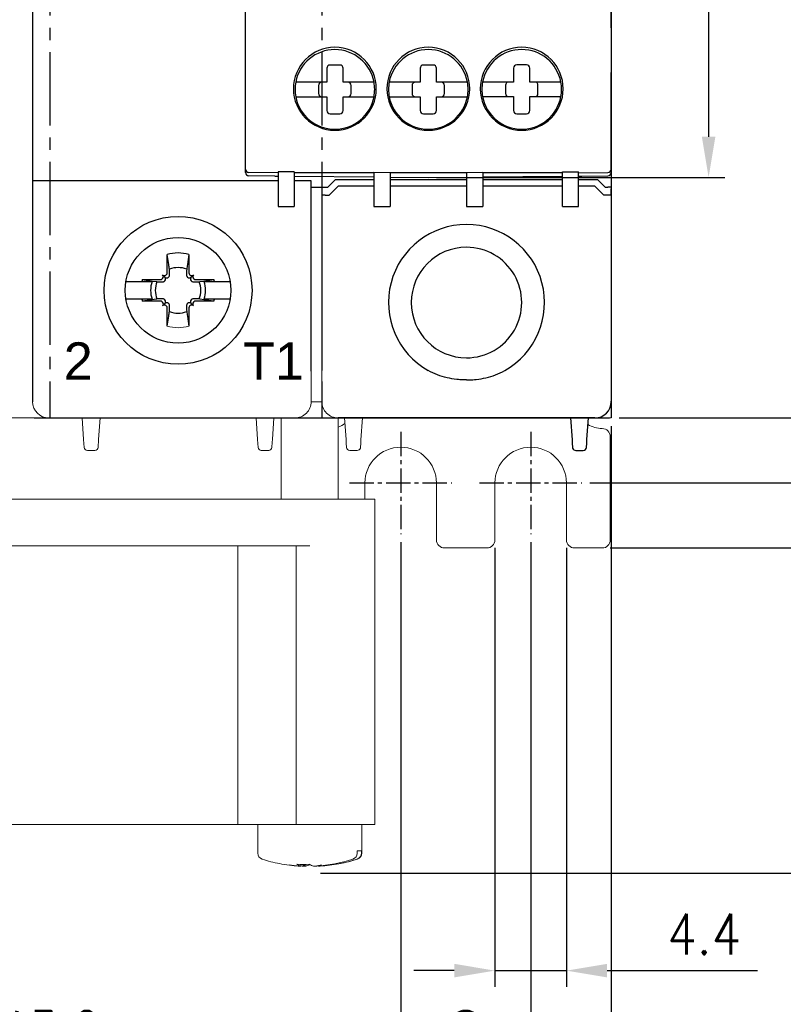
# Model space of a CAD drawing. Header units: millimetres. Extents: x -556 to 0, y 0 to 403.
# Tile 27 of 30: x -102 to -55, y 135 to 196. Entities that reach past the tile are written whole.
import ezdxf

# ---------------------------------------------------------------- set-up
doc = ezdxf.new("R2010")
doc.units = ezdxf.units.MM
doc.header["$LTSCALE"] = 2
doc.linetypes.add('CENTER2', pattern=[1.125, 0.75, -0.125, 0.125, -0.125])
doc.layers.get('DEFPOINTS').update_dxf_attribs({"color": 3})
doc.layers.add('0-CL', color=3, linetype='CENTER2')
doc.layers.add('0-DIM', color=3, linetype='Continuous')
doc.styles.add('ROMANS', font='romans.shx', dxfattribs={"width": 0.85})
doc.dimstyles.new('STAND01', dxfattribs={"dimtxt": 2.5, "dimasz": 2.5, "dimexe": 1, "dimexo": 0.5, "dimgap": 1, "dimtad": 1, "dimdec": 8, "dimdsep": 46, "dimtxsty": 'ROMANS', "dimcen": 0.09, "dimadec": 8, "dimazin": 2, "dimtp": 0.05, "dimtm": 0.05, "dimtfac": 0.6, "dimtdec": 8, "dimtmove": 0, "dimatfit": 0, "dimfxl": 1, "dimtolj": 1, "dimarcsym": 0})

# ---------------------------------------------------------------- blocks, each defined once
blk = doc.blocks.new('*D43')
at = {"layer": '0-DIM', "color": 0, "lineweight": -2, "transparency": 16777216}
for p, q in [((-91, 267.75), (-46.5, 267.75)), ((-47.5, 169.85), (-47.5, 265.25)), ((-66.8, 167.35), (-46.5, 167.35))]:
    blk.add_line(p, q, dxfattribs=at)
at = {"layer": '0-DIM', "color": 0, "transparency": 16777216}
for points in [[(-47.917, 265.25), (-47.083, 265.25), (-47.5, 267.75)], [(-47.917, 169.85), (-47.083, 169.85), (-47.5, 167.35)]]:
    blk.add_solid(points, dxfattribs=at)
at = {"layer": 'DEFPOINTS', "color": 0, "transparency": 16777216}
for p in [(-91.5, 267.75), (-47.5, 267.75), (-67.3, 167.35)]:
    blk.add_point(p, dxfattribs=at)
at = {"layer": '0-DIM', "color": 0, "transparency": 16777216, "insert": (-49.75, 217.55), "char_height": 2.5, "attachment_point": 5, "rotation": 90, "style": 'ROMANS'}
blk.add_mtext('\\A1;100.4', dxfattribs=at)
blk = doc.blocks.new('*D44')
at = {"layer": '0-DIM', "color": 0, "lineweight": -2, "transparency": 16777216}
for p, q in [((-90.65, 273.35), (-39.5, 273.35)), ((-40.5, 270.85), (-40.5, 165.85)), ((-65.55, 163.35), (-39.5, 163.35))]:
    blk.add_line(p, q, dxfattribs=at)
at = {"layer": '0-DIM', "color": 0, "transparency": 16777216}
for points in [[(-40.917, 270.85), (-40.083, 270.85), (-40.5, 273.35)], [(-40.917, 165.85), (-40.083, 165.85), (-40.5, 163.35)]]:
    blk.add_solid(points, dxfattribs=at)
at = {"layer": 'DEFPOINTS', "color": 0, "transparency": 16777216}
for p in [(-91.15, 273.35), (-66.05, 163.35), (-40.5, 163.35)]:
    blk.add_point(p, dxfattribs=at)
at = {"layer": '0-DIM', "color": 0, "transparency": 16777216, "insert": (-43.405, 218.35), "char_height": 2.5, "attachment_point": 5, "rotation": 90, "style": 'ROMANS'}
blk.add_mtext('\\A1;110 [4.33"]', dxfattribs=at)
blk = doc.blocks.new('*D45')
at = {"layer": '0-DIM', "color": 0, "lineweight": -2, "transparency": 16777216}
for p, q in [((-65.1, 261.35), (-52.5, 261.35)), ((-53.5, 173.85), (-53.5, 258.85)), ((-65, 171.35), (-52.5, 171.35))]:
    blk.add_line(p, q, dxfattribs=at)
at = {"layer": '0-DIM', "color": 0, "transparency": 16777216}
for points in [[(-53.917, 258.85), (-53.083, 258.85), (-53.5, 261.35)], [(-53.917, 173.85), (-53.083, 173.85), (-53.5, 171.35)]]:
    blk.add_solid(points, dxfattribs=at)
at = {"layer": 'DEFPOINTS', "color": 0, "transparency": 16777216}
for p in [(-65.6, 261.35), (-53.5, 261.35), (-65.5, 171.35)]:
    blk.add_point(p, dxfattribs=at)
at = {"layer": '0-DIM', "color": 0, "transparency": 16777216, "insert": (-55.75, 216.35), "char_height": 2.5, "attachment_point": 5, "rotation": 90, "style": 'ROMANS'}
blk.add_mtext('\\A1;90', dxfattribs=at)
blk = doc.blocks.new('*D47')
at = {"layer": '0-DIM', "color": 0, "lineweight": -2, "transparency": 16777216}
for p, q in [((-78.45, 163.7), (-78.45, 130.35)), ((-70.45, 163.7), (-70.45, 130.35)), ((-75.95, 131.35), (-72.95, 131.35))]:
    blk.add_line(p, q, dxfattribs=at)
at = {"layer": '0-DIM', "color": 0, "transparency": 16777216}
for points in [[(-75.95, 131.767), (-75.95, 130.933), (-78.45, 131.35)], [(-72.95, 131.767), (-72.95, 130.933), (-70.45, 131.35)]]:
    blk.add_solid(points, dxfattribs=at)
at = {"layer": 'DEFPOINTS', "color": 0, "transparency": 16777216}
for p in [(-78.45, 164.2), (-70.45, 164.2), (-70.45, 131.35)]:
    blk.add_point(p, dxfattribs=at)
at = {"layer": '0-DIM', "color": 0, "transparency": 16777216, "insert": (-74.45, 133.6), "char_height": 2.5, "attachment_point": 5, "style": 'ROMANS'}
blk.add_mtext('\\A1;8', dxfattribs=at)
blk = doc.blocks.new('*D48')
at = {"layer": '0-DIM', "color": 0, "lineweight": -2, "transparency": 16777216}
for p, q in [((-72.65, 163.35), (-72.65, 136.35)), ((-68.25, 163.35), (-68.25, 136.35)), ((-75.15, 137.35), (-77.65, 137.35)), ((-72.65, 137.35), (-68.25, 137.35)), ((-65.75, 137.35), (-56.496, 137.35))]:
    blk.add_line(p, q, dxfattribs=at)
at = {"layer": '0-DIM', "color": 0, "transparency": 16777216}
for points in [[(-75.15, 137.767), (-75.15, 136.933), (-72.65, 137.35)], [(-65.75, 137.767), (-65.75, 136.933), (-68.25, 137.35)]]:
    blk.add_solid(points, dxfattribs=at)
at = {"layer": 'DEFPOINTS', "color": 0, "transparency": 16777216}
for p in [(-72.65, 163.85), (-68.25, 163.85), (-68.25, 137.35)]:
    blk.add_point(p, dxfattribs=at)
at = {"layer": '0-DIM', "color": 0, "transparency": 16777216, "insert": (-59.773, 139.6), "char_height": 2.5, "attachment_point": 5, "style": 'ROMANS'}
blk.add_mtext('\\A1;4.4', dxfattribs=at)
blk = doc.blocks.new('*D49')
at = {"layer": '0-DIM', "color": 0, "lineweight": -2, "transparency": 16777216}
for p, q in [((-134.6, 170.85), (-134.6, 122.85)), ((-65.5, 170.85), (-65.5, 122.85)), ((-68, 123.85), (-132.1, 123.85))]:
    blk.add_line(p, q, dxfattribs=at)
at = {"layer": '0-DIM', "color": 0, "transparency": 16777216}
for points in [[(-132.1, 124.267), (-132.1, 123.433), (-134.6, 123.85)], [(-68, 124.267), (-68, 123.433), (-65.5, 123.85)]]:
    blk.add_solid(points, dxfattribs=at)
at = {"layer": 'DEFPOINTS', "color": 0, "transparency": 16777216}
for p in [(-134.6, 171.35), (-65.5, 171.35), (-134.6, 123.85)]:
    blk.add_point(p, dxfattribs=at)
at = {"layer": '0-DIM', "color": 0, "transparency": 16777216, "insert": (-100.05, 126.755), "char_height": 2.5, "attachment_point": 5, "style": 'ROMANS'}
blk.add_mtext('\\A1;70 [2.76"]', dxfattribs=at)
blk = doc.blocks.new('*D52')
at = {"layer": '0-DIM', "color": 0, "lineweight": -2, "transparency": 16777216}
for p, q in [((-121.65, 163.7), (-121.65, 130.35)), ((-78.45, 163.7), (-78.45, 130.35)), ((-80.95, 131.35), (-119.15, 131.35))]:
    blk.add_line(p, q, dxfattribs=at)
at = {"layer": '0-DIM', "color": 0, "transparency": 16777216}
for points in [[(-119.15, 131.767), (-119.15, 130.933), (-121.65, 131.35)], [(-80.95, 131.767), (-80.95, 130.933), (-78.45, 131.35)]]:
    blk.add_solid(points, dxfattribs=at)
at = {"layer": 'DEFPOINTS', "color": 0, "transparency": 16777216}
for p in [(-121.65, 164.2), (-78.45, 164.2), (-121.65, 131.35)]:
    blk.add_point(p, dxfattribs=at)
at = {"layer": '0-DIM', "color": 0, "transparency": 16777216, "insert": (-100.05, 133.6), "char_height": 2.5, "attachment_point": 5, "style": 'ROMANS'}
blk.add_mtext('\\A1;43.2', dxfattribs=at)
blk = doc.blocks.new('*D42')
at = {"layer": '0-DIM', "color": 0, "lineweight": -2, "transparency": 16777216}
for p, q in [((-76.25, 246.55), (-58.5, 246.55)), ((-59.5, 244.05), (-59.5, 188.65)), ((-76.25, 186.15), (-58.5, 186.15))]:
    blk.add_line(p, q, dxfattribs=at)
at = {"layer": '0-DIM', "color": 0, "transparency": 16777216}
for points in [[(-59.917, 244.05), (-59.083, 244.05), (-59.5, 246.55)], [(-59.917, 188.65), (-59.083, 188.65), (-59.5, 186.15)]]:
    blk.add_solid(points, dxfattribs=at)
at = {"layer": 'DEFPOINTS', "color": 0, "transparency": 16777216}
for p in [(-76.75, 246.55), (-76.75, 186.15), (-59.5, 186.15)]:
    blk.add_point(p, dxfattribs=at)
at = {"layer": '0-DIM', "color": 0, "transparency": 16777216, "insert": (-61.75, 216.35), "char_height": 2.5, "attachment_point": 5, "rotation": 90, "style": 'ROMANS'}
blk.add_mtext('\\A1;60.5', dxfattribs=at)
blk = doc.blocks.new('*D55')
at = {"layer": '0-DIM', "color": 0, "lineweight": -2, "transparency": 16777216}
for p, q in [((-90.65, 273.35), (-32.5, 273.35)), ((-33.5, 270.85), (-33.5, 145.854)), ((-83.376, 143.354), (-32.5, 143.354))]:
    blk.add_line(p, q, dxfattribs=at)
at = {"layer": '0-DIM', "color": 0, "transparency": 16777216}
for points in [[(-33.917, 270.85), (-33.083, 270.85), (-33.5, 273.35)], [(-33.917, 145.854), (-33.083, 145.854), (-33.5, 143.354)]]:
    blk.add_solid(points, dxfattribs=at)
at = {"layer": 'DEFPOINTS', "color": 0, "transparency": 16777216}
for p in [(-91.15, 273.35), (-83.876, 143.354), (-33.5, 143.354)]:
    blk.add_point(p, dxfattribs=at)
at = {"layer": '0-DIM', "color": 0, "transparency": 16777216, "insert": (-36.405, 208.352), "char_height": 2.5, "attachment_point": 5, "rotation": 90, "style": 'ROMANS'}
blk.add_mtext('\\A1;130 [5.12"]', dxfattribs=at)
blk = doc.blocks.new('CGI1005-00')
at = {"color": 0, "linetype": 'Continuous', "lineweight": 0}
for p, q in [((-65.5, 171.35), (-65.5, 261.35)), ((-83.95, 174.231233), (-83.95831054, 174.14791811)), ((-83.3, 174.26553535), (-83.3, 172.58539149)), ((-83.9630903, 173.5502013), (-83.9630903, 172.35)), ((-83.3, 172.35), (-83.9630903, 172.35)), ((-83.3, 172.58539149), (-83.3, 172.38075609)), ((-83.3, 172.35001371), (-83.3, 172.38075609)), ((-134.6, 171.35), (-65.5, 171.35)), ((-85.84949771, 171.35), (-100.1, 171.35)), ((-85.84949771, 171.35), (-100.1, 171.35)), ((-85.84949771, 171.35), (-100.1, 171.35)), ((-97.96160742, 170.0241113), (-98.05, 171.35)), ((-97.96160742, 170.0241113), (-98.05, 171.35)), ((-96.95, 171.35), (-97.03839258, 170.0241113)), ((-96.95, 171.35), (-97.03839258, 170.0241113)), ((-87.26160742, 170.0241113), (-87.35, 171.35)), ((-87.26160742, 170.0241113), (-87.35, 171.35)), ((-86.25, 171.35), (-86.33839258, 170.0241113)), ((-86.25, 171.35), (-86.33839258, 170.0241113)), ((-85.84949771, 171.35), (-85.08328577, 171.35)), ((-85.84949771, 171.35), (-85.08328577, 171.35)), ((-85.84949771, 171.35), (-85.08328577, 171.35)), ((-85.8, 171.35), (-85.8, 166.35)), ((-85.08328577, 171.35), (-84.96051032, 171.35)), ((-85.08328577, 171.35), (-84.96051032, 171.35)), ((-85.08328577, 171.35), (-84.96051032, 171.35)), ((-82.3, 171.35), (-84.96051032, 171.35)), ((-82.3, 171.35), (-84.96051032, 171.35)), ((-82.3, 171.35), (-84.96051032, 171.35)), ((-82.3, 171.35), (-82.3, 166.35)), ((-81.81160742, 170.0241113), (-81.9, 171.35)), ((-81.81160742, 170.0241113), (-81.9, 171.35)), ((-80.89635674, 170.00464886), (-80.80666666, 171.35)), ((-80.89635674, 170.00464886), (-80.80666666, 171.35)), ((-97.92911308, 169.5366962), (-97.96160742, 170.0241113)), ((-97.92911308, 169.5366962), (-97.96160742, 170.0241113)), ((-97.03839258, 170.0241113), (-97.07088692, 169.5366962)), ((-97.03839258, 170.0241113), (-97.07088692, 169.5366962)), ((-87.22911308, 169.5366962), (-87.26160742, 170.0241113)), ((-87.22911308, 169.5366962), (-87.26160742, 170.0241113)), ((-86.35, 169.85), (-86.37088692, 169.5366962)), ((-86.35, 169.85), (-86.37088692, 169.5366962)), ((-86.33839258, 170.0241113), (-86.35, 169.85)), ((-86.33839258, 170.0241113), (-86.35, 169.85)), ((-81.79548228, 169.78223419), (-81.81160742, 170.0241113)), ((-81.79548228, 169.78223419), (-81.81160742, 170.0241113)), ((-81.78020203, 169.55303043), (-81.79548228, 169.78223419)), ((-81.78020203, 169.55303043), (-81.79548228, 169.78223419)), ((-80.92941865, 169.50872017), (-80.90931743, 169.81023856)), ((-80.92941865, 169.50872017), (-80.90931743, 169.81023856)), ((-80.90931743, 169.81023856), (-80.89635674, 170.00464886)), ((-80.90931743, 169.81023856), (-80.89635674, 170.00464886)), ((-65.55, 163.85), (-65.55, 170.2)), ((-97.27044395, 169.35), (-97.72955605, 169.35)), ((-97.27044395, 169.35), (-97.72955605, 169.35)), ((-86.57044395, 169.35), (-87.02955605, 169.35)), ((-86.57044395, 169.35), (-87.02955605, 169.35)), ((-81.77911308, 169.5366962), (-81.78020203, 169.55303043)), ((-81.77911308, 169.5366962), (-81.78020203, 169.55303043)), ((-81.12044395, 169.35), (-81.57955605, 169.35)), ((-81.12044395, 169.35), (-81.57955605, 169.35)), ((-80.93092666, 169.48610011), (-80.92941865, 169.50872017)), ((-80.93092666, 169.48610011), (-80.92941865, 169.50872017)), ((-80.65, 167.35), (-80.65, 166.35)), ((-76.25, 163.85), (-76.25, 167.35)), ((-72.65, 163.85), (-72.65, 167.35)), ((-68.25, 167.35), (-68.25, 163.85)), ((-120.05, 166.35), (-80.05, 166.35)), ((-80.05, 166.35), (-80.05, 146.35)), ((-84.05, 163.48), (-116.05, 163.48)), ((-88.47647111, 163.48), (-88.47647111, 146.35)), ((-84.87324956, 163.48), (-84.87324956, 146.35)), ((-73.15, 163.35), (-75.75, 163.35)), ((-67.75, 163.35), (-66.05, 163.35)), ((-80.05, 146.35), (-120.05, 146.35)), ((-87.25, 144.58643908), (-87.25, 146.35)), ((-80.85, 144.58643908), (-80.85, 146.35)), ((-81.11824166, 144.58643908), (-81.11824166, 144.71)), ((-81.11824166, 144.71), (-80.86977537, 144.71)), ((-80.86977537, 144.71), (-80.86977537, 144.58643908)), ((-84.73165447, 143.78232197), (-84.75357385, 143.78232197)), ((-84.70738583, 143.78232197), (-84.73165447, 143.78232197)), ((-84.69201967, 143.77958065), (-84.69201967, 143.77700422)), ((-84.59166176, 143.77712165), (-84.59166176, 143.88236813)), ((-84.45250526, 143.78232197), (-84.44355339, 143.79367249)), ((-84.44355339, 143.78232197), (-84.45250526, 143.78232197)), ((-84.44355339, 143.79367249), (-84.44355339, 143.88146703)), ((-84.44355339, 143.86232197), (-84.36355339, 143.78232197)), ((-84.44355339, 143.77700422), (-84.44355339, 143.78232197)), ((-84.36355339, 143.78232197), (-84.44355339, 143.78232197)), ((-84.36355339, 143.78232197), (-84.36355339, 143.88193872)), ((-84.36355339, 143.7761885), (-84.36355339, 143.78232197)), ((-84.2810789, 143.88312609), (-84.2810789, 143.77712165)), ((-83.65644661, 143.78232197), (-83.69712478, 143.78232197)), ((-83.65644661, 143.78232197), (-83.65644661, 143.77700422)), ((-83.61712478, 143.78232197), (-83.65644661, 143.78232197)), ((-83.64749473, 143.78232197), (-83.65301466, 143.78932096)), ((-83.50833824, 143.77712165), (-83.50833824, 143.78682332)), ((-83.46072157, 143.78232197), (-83.4503035, 143.79134429)), ((-83.46072157, 143.79050474), (-83.46072157, 143.78232197)), ((-83.40798032, 143.78232197), (-83.46072157, 143.78232197)), ((-83.46072157, 143.78232197), (-83.46072157, 143.7761885)), ((-83.40798032, 143.79488087), (-83.40798032, 143.79367249)), ((-83.40798032, 143.79367249), (-83.39902845, 143.78232197)), ((-83.39902845, 143.78232197), (-83.40798032, 143.78232197)), ((-83.40798032, 143.78232197), (-83.40798032, 143.77700422))]:
    blk.add_line(p, q, dxfattribs=at)
for p, q in [((-65.5, 261.35), (-65.5, 171.35)), ((-101.1, 260.35), (-101.1, 172.35)), ((-65.5, 260.35), (-65.5, 172.35)), ((-65.5, 198.2), (-65.5, 192.6)), ((-87.99999999, 195.35), (-87.99999999, 196.44852814)), ((-65.49999999, 195.35), (-65.49999999, 196.44852814)), ((-87.99999999, 191.39289322), (-87.99999999, 195.35)), ((-65.49999999, 195.35), (-65.49999999, 191.39289322)), ((-82.99999999, 192.86), (-82.99999999, 192.01)), ((-82.19999999, 193.06), (-82.79999999, 193.06)), ((-81.99999999, 192.01), (-81.99999999, 192.86)), ((-77.24999999, 192.86), (-77.24999999, 192.01)), ((-76.44999999, 193.06), (-77.04999999, 193.06)), ((-76.24999999, 192.01), (-76.24999999, 192.86)), ((-71.49999999, 192.86495036), (-71.49999999, 192.01495036)), ((-70.69999999, 193.06495036), (-71.29999999, 193.06495036)), ((-70.49999999, 192.01495036), (-70.49999999, 192.86495036)), ((-72.89736659, 192.01495036), (-73.40831891, 192.01495036)), ((-71.49999999, 192.01495036), (-72.89736659, 192.01495036)), ((-69.1026334, 192.01495036), (-70.49999999, 192.01495036)), ((-68.59168108, 192.01495036), (-69.1026334, 192.01495036)), ((-65.5, 186.44638252), (-65.5, 192.6)), ((-84.39736659, 192.01), (-84.90831891, 192.01)), ((-82.99999999, 192.01), (-84.39736659, 192.01)), ((-83.49999999, 191.81), (-83.49999999, 191.31)), ((-80.6026334, 192.01), (-81.99999999, 192.01)), ((-81.49999999, 191.31), (-81.49999999, 191.81)), ((-80.09168108, 192.01), (-80.6026334, 192.01)), ((-78.64736659, 192.01), (-79.15831891, 192.01)), ((-77.24999999, 192.01), (-78.64736659, 192.01)), ((-77.74999999, 191.81), (-77.74999999, 191.31)), ((-74.8526334, 192.01), (-76.24999999, 192.01)), ((-75.74999999, 191.31), (-75.74999999, 191.81)), ((-74.34168108, 192.01), (-74.8526334, 192.01)), ((-71.99999999, 191.81495036), (-71.99999999, 191.31495036)), ((-69.99999999, 191.31495036), (-69.99999999, 191.81495036)), ((-87.99999999, 186.64644712), (-87.99999999, 191.39289322)), ((-84.90831891, 191.11), (-84.39736659, 191.11)), ((-84.39736659, 191.11), (-82.99999999, 191.11)), ((-82.99999999, 191.11), (-82.99999999, 190.26)), ((-81.99999999, 191.11), (-80.6026334, 191.11)), ((-81.99999999, 190.26), (-81.99999999, 191.11)), ((-80.6026334, 191.11), (-80.09168108, 191.11)), ((-79.15831891, 191.11), (-78.64736659, 191.11)), ((-78.64736659, 191.11), (-77.24999999, 191.11)), ((-77.24999999, 191.11), (-77.24999999, 190.26)), ((-76.24999999, 191.11), (-74.8526334, 191.11)), ((-76.24999999, 190.26), (-76.24999999, 191.11)), ((-74.8526334, 191.11), (-74.34168108, 191.11)), ((-73.40831891, 191.11495036), (-72.89736659, 191.11495036)), ((-72.89736659, 191.11495036), (-71.49999999, 191.11495036)), ((-71.49999999, 191.11495036), (-71.49999999, 190.26495036)), ((-70.49999999, 191.11495036), (-69.1026334, 191.11495036)), ((-70.49999999, 190.26495036), (-70.49999999, 191.11495036)), ((-69.1026334, 191.11495036), (-68.59168108, 191.11495036)), ((-65.49999999, 186.64644712), (-65.49999999, 191.39289322)), ((-82.79999999, 190.06), (-82.19999999, 190.06)), ((-77.04999999, 190.06), (-76.44999999, 190.06)), ((-71.29999999, 190.06495036), (-70.69999999, 190.06495036)), ((-87.99999999, 186.4464395), (-87.99999999, 186.63865961)), ((-65.49999999, 186.63865961), (-65.49999999, 186.4464395)), ((-85.99999999, 186.43073114), (-87.8017453, 186.44645474)), ((-86.19999999, 186.2324689), (-87.8017453, 186.24644712)), ((-86.19999999, 186.2324689), (-85.99999999, 186.23072353)), ((-85.99999999, 186.49881713), (-85.99999999, 184.35)), ((-84.99999999, 186.49009026), (-85.99999999, 186.49881713)), ((-84.99999999, 186.49009026), (-84.99999999, 184.35)), ((-80.09999999, 186.43073114), (-84.99999999, 186.43073114)), ((-84.99999999, 186.22199666), (-80.09999999, 186.17923501)), ((-82.47426407, 186), (-82.92426407, 185.55)), ((-80.09999999, 186), (-82.47426407, 186)), ((-80.09999999, 186.44732861), (-80.09999999, 184.35)), ((-79.09999999, 186.43860174), (-80.09999999, 186.44732861)), ((-79.09999999, 186.43860174), (-79.09999999, 184.35)), ((-74.39999999, 186.43073114), (-79.09999999, 186.43073114)), ((-79.09999999, 186.17050814), (-76.74999999, 186.15)), ((-74.39999999, 186), (-79.09999999, 186)), ((-76.74999999, 186.15), (-74.39999999, 186.17050814)), ((-73.39999999, 186.44732861), (-74.39999999, 186.43860174)), ((-74.39999999, 186.43860174), (-74.39999999, 184.35)), ((-73.39999999, 186.44732861), (-73.39999999, 184.35)), ((-68.49999999, 186.43073114), (-73.39999999, 186.43073114)), ((-73.39999999, 186.17923501), (-68.49999999, 186.22199666)), ((-68.49999999, 186), (-73.39999999, 186)), ((-68.5, 186.49009026), (-67.5, 186.49881713)), ((-68.49999999, 184.35), (-68.49999999, 186.49009026)), ((-67.5, 186.43073114), (-65.69825468, 186.44645474)), ((-67.49999999, 184.35), (-67.49999999, 186.49881713)), ((-67.49999999, 186.23072353), (-67.29999999, 186.2324689)), ((-66.32573593, 186), (-67.49999999, 186)), ((-67.29999999, 186.2324689), (-65.69825528, 186.24644711)), ((-66.32573593, 186), (-65.87573593, 185.55)), ((-85.99999999, 185.92800334), (-101.1, 185.92800334)), ((-83.95, 185.92800334), (-84.99999999, 185.92800334)), ((-83.95, 174.231233), (-83.95, 185.92800334)), ((-83.95, 185.54825463), (-82.92600944, 185.54825463)), ((-82.92426407, 185.55), (-82.92600944, 185.54825463)), ((-82.85, 185.05), (-82.3, 185.6)), ((-80.09999999, 185.6), (-82.3, 185.6)), ((-74.39999999, 185.6), (-79.09999999, 185.6)), ((-68.49999999, 185.6), (-73.39999999, 185.6)), ((-66.5, 185.6), (-67.49999999, 185.6)), ((-65.95, 185.05), (-66.5, 185.6)), ((-65.87573593, 185.55), (-65.7, 185.55)), ((-65.5, 185.54825463), (-65.5, 185.44085323)), ((-65.5, 185.04825463), (-65.5, 185.44085323)), ((-83.3, 185.04825463), (-83.3, 174.26553535)), ((-83.1, 185.05), (-82.85, 185.05)), ((-65.5, 185.05), (-65.95, 185.05)), ((-65.5, 185.04825463), (-65.5, 174.26553535)), ((-85.99999999, 184.35), (-84.99999999, 184.35)), ((-80.09999999, 184.35), (-79.09999999, 184.35)), ((-74.39999999, 184.35), (-73.39999999, 184.35)), ((-68.49999999, 184.35), (-67.49999999, 184.35)), ((-92.81380726, 180.284631), (-92.816874, 181.40119946)), ((-92.72426151, 180.78766121), (-92.816874, 181.40119946)), ((-91.483126, 181.40119946), (-91.57573849, 180.78766121)), ((-91.483126, 181.40119946), (-91.48619274, 180.284631)), ((-93.12341202, 179.90962232), (-93.102557, 179.93047734)), ((-92.96317168, 180.01317169), (-93.10316864, 180.15316864)), ((-92.88047734, 180.15255701), (-92.85962232, 180.17341203)), ((-92.73684301, 180.00892267), (-92.71611434, 180.02990404)), ((-91.58388566, 180.02990404), (-91.56315699, 180.00892267)), ((-91.44037768, 180.17341203), (-91.41952266, 180.15255701)), ((-91.33682831, 180.01317169), (-91.19683135, 180.15316864)), ((-91.19744299, 179.93047734), (-91.17658797, 179.90962232)), ((-95.35485742, 179.7398045), (-94.38575738, 179.7398045)), ((-94.38575738, 179.7398045), (-93.74970481, 179.7398045)), ((-94.35119946, 179.866874), (-93.234631, 179.86380726)), ((-94.35119946, 179.866874), (-93.7376612, 179.77426151)), ((-93.7376612, 179.77426151), (-93.50738972, 179.7398045)), ((-92.97990404, 179.76611434), (-92.95892267, 179.78684301)), ((-91.34107732, 179.78684301), (-91.32009595, 179.76611434)), ((-91.065369, 179.86380726), (-89.94880054, 179.866874)), ((-90.85284181, 179.73083688), (-90.79261027, 179.7398045)), ((-90.79261027, 179.7398045), (-90.56233879, 179.77426151)), ((-90.56233879, 179.77426151), (-89.94880054, 179.866874)), ((-90.55029519, 179.7398045), (-89.91424261, 179.7398045)), ((-89.91424261, 179.7398045), (-88.94514258, 179.7398045)), ((-77.75166143, 179), (-77.75521981, 179)), ((-71.04833857, 179), (-71.04478018, 179)), ((-94.38575738, 178.6601955), (-95.35485742, 178.6601955)), ((-93.74970481, 178.6601955), (-94.38575738, 178.6601955)), ((-93.7376612, 178.62573849), (-94.35119946, 178.533126)), ((-93.234631, 178.53619274), (-94.35119946, 178.533126)), ((-93.50738972, 178.6601955), (-93.7376612, 178.62573849)), ((-93.102557, 178.46952266), (-93.12341202, 178.49037768)), ((-92.96317168, 178.38682831), (-93.10316864, 178.24683136)), ((-92.95892267, 178.61315699), (-92.97990404, 178.63388566)), ((-92.85962232, 178.22658797), (-92.88047734, 178.24744299)), ((-92.816874, 176.99880054), (-92.81380726, 178.115369)), ((-92.71611434, 178.37009596), (-92.73684301, 178.39107733)), ((-91.56315699, 178.39107733), (-91.58388566, 178.37009596)), ((-91.48619274, 178.115369), (-91.483126, 176.99880054)), ((-91.41952266, 178.24744299), (-91.44037768, 178.22658797)), ((-91.32009595, 178.63388566), (-91.34107732, 178.61315699)), ((-91.33682831, 178.38682831), (-91.19683135, 178.24683136)), ((-91.17658797, 178.49037768), (-91.19744299, 178.46952266)), ((-89.94880054, 178.533126), (-91.065369, 178.53619274)), ((-90.79261027, 178.6601955), (-90.85284181, 178.66916312)), ((-90.56233879, 178.62573849), (-90.79261027, 178.6601955)), ((-89.94880054, 178.533126), (-90.56233879, 178.62573849)), ((-89.91424261, 178.6601955), (-90.55029519, 178.6601955)), ((-88.94514258, 178.6601955), (-89.91424261, 178.6601955)), ((-92.816874, 176.99880054), (-92.72426151, 177.61233879)), ((-91.57573849, 177.61233879), (-91.483126, 176.99880054)), ((-77.75521981, 177.9), (-77.75166143, 177.9)), ((-71.04478018, 177.9), (-71.04833857, 177.9)), ((-65.5, 174.26553535), (-65.5, 172.58539149)), ((-65.5, 172.58539149), (-65.5, 172.38075609)), ((-65.5, 172.58539149), (-65.5, 172.38075609)), ((-65.5, 172.35001371), (-65.5, 172.38075609)), ((-65.5, 172.35001371), (-65.5, 172.38075609)), ((-65.5, 172.35), (-65.5, 172.35001371)), ((-65.5, 172.35), (-65.5, 172.35001371)), ((-101, 171.35), (-65.6, 171.35)), ((-66.5, 171.35), (-82.3, 171.35)), ((-66.5, 171.35), (-82.3, 171.35)), ((-66.5, 171.35), (-82.3, 171.35)), ((-67.99333333, 171.35), (-67.90364326, 170.00464886)), ((-67.99333333, 171.35), (-67.90364326, 170.00464886)), ((-66.98839258, 170.0241113), (-66.9, 171.35)), ((-66.98839258, 170.0241113), (-66.9, 171.35)), ((-67.90364326, 170.00464886), (-67.89068257, 169.81023856)), ((-67.90364326, 170.00464886), (-67.89068257, 169.81023856)), ((-67.89068257, 169.81023856), (-67.87058134, 169.50872014)), ((-67.89068257, 169.81023856), (-67.87058134, 169.50872014)), ((-67.01979797, 169.55303043), (-67.00451772, 169.78223419)), ((-67.01979797, 169.55303043), (-67.00451772, 169.78223419)), ((-67.00451772, 169.78223419), (-66.98839258, 170.0241113)), ((-67.00451772, 169.78223419), (-66.98839258, 170.0241113)), ((-67.87058134, 169.50872014), (-67.86907334, 169.48610011)), ((-67.87058134, 169.50872014), (-67.86907334, 169.48610011)), ((-67.67955605, 169.35), (-67.22044395, 169.35)), ((-67.67955605, 169.35), (-67.22044395, 169.35)), ((-67.02088692, 169.5366962), (-67.01979797, 169.55303043)), ((-67.02088692, 169.5366962), (-67.01979797, 169.55303043))]:
    blk.add_line(p, q)
for points in [[(-92.68083688, 180.49715819), (-92.68083688, 180.49715819, 0.0003477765), (-92.72426151, 180.78766121)], [(-91.57573849, 180.78766121), (-91.57573849, 180.78766121, 0.0003477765), (-91.61916312, 180.49715819)], [(-92.96317168, 180.01317169, 0.1938267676), (-92.84866318, 179.96398471, 0.2050295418), (-92.73684301, 180.00892267)], [(-92.95892267, 179.78684301, 0.2492962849), (-92.91667602, 179.9251775, 0.1518698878), (-92.96317168, 180.01317169)], [(-92.71611434, 180.02990404, 0.1057065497), (-92.68210792, 180.08323037, 0.0970080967), (-92.6720662, 180.14288994)], [(-92.6720662, 180.14288994), (-92.6720662, 180.14288994, 0.0003123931), (-92.68083688, 180.49715819)], [(-91.6279338, 180.14288994, 0.1621469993), (-91.59931476, 180.04825843, 0.0395956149), (-91.58388566, 180.02990404)], [(-91.61916312, 180.49715819), (-91.61916312, 180.49715819, 0.0002825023), (-91.6279338, 180.14288994)], [(-91.56315699, 180.00892267, 0.249296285), (-91.4248225, 179.96667602, 0.1518698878), (-91.33682831, 180.01317169)], [(-91.33682831, 180.01317169, 0.1938267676), (-91.38601529, 179.89866318, 0.2050295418), (-91.34107732, 179.78684301)], [(-93.50738972, 179.7398045), (-93.50738972, 179.7398045, 0.0000902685), (-93.44715819, 179.73083688)], [(-93.44715819, 179.73083688), (-93.44715819, 179.73083688, 0.0002916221), (-93.09288994, 179.7220662)], [(-93.09288994, 179.7220662), (-93.09288994, 179.7220662, 0.1271903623), (-93.01596641, 179.7398045)], [(-93.01596641, 179.7398045), (-93.01596641, 179.7398045, 0.0741445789), (-92.97990404, 179.76611434)], [(-91.32009595, 179.76611434), (-91.32009595, 179.76611434, 0.0741605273), (-91.28403358, 179.7398045)], [(-91.28403358, 179.7398045), (-91.28403358, 179.7398045, 0.1275463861), (-91.20711006, 179.7220662)], [(-91.20711006, 179.7220662), (-91.20711006, 179.7220662, 0.0003019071), (-90.85284181, 179.73083688)], [(-93.44715819, 178.66916312), (-93.44715819, 178.66916312, 0.0000912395), (-93.50738972, 178.6601955)], [(-93.09288994, 178.6779338), (-93.09288994, 178.6779338, 0.0002916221), (-93.44715819, 178.66916312)], [(-93.01596641, 178.6601955), (-93.01596641, 178.6601955, 0.1275463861), (-93.09288994, 178.6779338)], [(-92.97990404, 178.63388566), (-92.97990404, 178.63388566, 0.0741605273), (-93.01596641, 178.6601955)], [(-92.96317168, 178.38682831, 0.1938267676), (-92.91398471, 178.50133682, 0.2050295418), (-92.95892267, 178.61315699)], [(-92.73684301, 178.39107733, 0.249296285), (-92.8751775, 178.43332398, 0.1518698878), (-92.96317168, 178.38682831)], [(-92.6720662, 178.25711006, 0.1621469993), (-92.70068524, 178.35174157, 0.0395956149), (-92.71611434, 178.37009596)], [(-92.68083688, 177.90284181), (-92.68083688, 177.90284181, 0.0002916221), (-92.6720662, 178.25711006)], [(-91.58388566, 178.37009596, 0.1057065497), (-91.61789207, 178.31676963, 0.0970080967), (-91.6279338, 178.25711006)], [(-91.6279338, 178.25711006), (-91.6279338, 178.25711006, 0.0002916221), (-91.61916312, 177.90284181)], [(-91.33682831, 178.38682831, 0.1938267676), (-91.45133682, 178.43601529, 0.2050295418), (-91.56315699, 178.39107733)], [(-91.34107732, 178.61315699, 0.2492962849), (-91.38332398, 178.4748225, 0.1518698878), (-91.33682831, 178.38682831)], [(-91.28403358, 178.6601955), (-91.28403358, 178.6601955, 0.0741445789), (-91.32009595, 178.63388566)], [(-91.20711006, 178.6779338), (-91.20711006, 178.6779338, 0.1271903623), (-91.28403358, 178.6601955)], [(-90.85284181, 178.66916312), (-90.85284181, 178.66916312, 0.0002735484), (-91.20711006, 178.6779338)], [(-92.72426151, 177.61233879), (-92.72426151, 177.61233879, 0.0003394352), (-92.68083688, 177.90284181)], [(-91.61916312, 177.90284181), (-91.61916312, 177.90284181, 0.000382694), (-91.57573849, 177.61233879)], [(-75, 173.72098122, -0.0615820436), (-76.18091831, 174.00099518, -0.0376976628), (-76.75164954, 174.26553535)], [(-73.8, 173.72098122, 0.0615820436), (-72.61908169, 174.00099518, 0.0376976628), (-72.04835045, 174.26553535)], [(-74.8, 173.7022179), (-74.8, 173.7022179, -0.0094572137), (-75, 173.72098122)], [(-74.4, 173.6873047), (-74.4, 173.6873047, -0.0186361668), (-74.8, 173.7022179)], [(-74.4, 173.6873047), (-74.4, 173.6873047, 0.0186361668), (-74, 173.7022179)], [(-74, 173.7022179), (-74, 173.7022179, 0.0094572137), (-73.8, 173.72098122)]]:
    blk.add_lwpolyline(points, format="xyb")
for points in [[(-81.39039544, 144.20541469, 0.3089224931), (-81.11890812, 144.56344023, 0.0140833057), (-81.11824166, 144.58643908)], [(-80.86977537, 144.58643908, -0.3186619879), (-81.13465966, 144.20786745, -0.0049739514), (-81.14192915, 144.20541469)]]:
    blk.add_lwpolyline(points, format="xyb", dxfattribs=at)
for radius in [4.55, 3.25]:
    blk.add_circle((-92.15, 179.2), radius)
for centre, radius, start, end in [((-82.49999999, 191.6), 2.55, 90, 270), ((-82.49999999, 191.56), 2.45, 10.5838025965, 169.4161974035), ((-82.49999999, 191.6), 2.55, 270, 90), ((-76.74999999, 191.6), 2.55, 90, 270), ((-76.74999999, 191.56), 2.45, 10.5838025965, 169.4161974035), ((-76.74999999, 191.6), 2.55, 270, 90), ((-70.99999999, 191.6), 2.55, 90, 270), ((-70.99999999, 191.56495036), 2.45, 10.5838025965, 169.4161974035), ((-70.99999999, 191.6), 2.55, 270, 90), ((-82.79999999, 192.86), 0.2, 90, 180), ((-82.19999999, 192.86), 0.2, 0, 90), ((-77.04999999, 192.86), 0.2, 90, 180), ((-76.44999999, 192.86), 0.2, 0, 90), ((-71.29999999, 192.86495036), 0.2, 90, 180), ((-70.69999999, 192.86495036), 0.2, 0, 90), ((-70.99999999, 191.56495036), 2.45, 169.4161974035, 190.5838025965), ((-71.79999999, 191.81495036), 0.2, 90, 180), ((-70.19999999, 191.81495036), 0.2, 0, 90), ((-70.99999999, 191.56495036), 2.45, 349.4161974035, 10.5838025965), ((-82.49999999, 191.56), 2.45, 169.4161974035, 190.5838025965), ((-83.29999999, 191.81), 0.2, 90, 180), ((-81.69999999, 191.81), 0.2, 0, 90), ((-82.49999999, 191.56), 2.45, 349.4161974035, 10.5838025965), ((-76.74999999, 191.56), 2.45, 169.4161974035, 190.5838025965), ((-77.54999999, 191.81), 0.2, 90, 180), ((-75.94999999, 191.81), 0.2, 0, 90), ((-76.74999999, 191.56), 2.45, 349.4161974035, 10.5838025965), ((-82.49999999, 191.56), 2.45, 190.5838025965, 349.4161974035), ((-83.29999999, 191.31), 0.2, 180, 270), ((-81.69999999, 191.31), 0.2, 270, 0), ((-76.74999999, 191.56), 2.45, 190.5838025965, 349.4161974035), ((-77.54999999, 191.31), 0.2, 180, 270), ((-75.94999999, 191.31), 0.2, 270, 0), ((-70.99999999, 191.56495036), 2.45, 190.5838025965, 349.4161974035), ((-71.79999999, 191.31495036), 0.2, 180, 270), ((-70.19999999, 191.31495036), 0.2, 270, 0), ((-82.79999999, 190.26), 0.2, 180, 270), ((-82.19999999, 190.26), 0.2, 270, 0), ((-77.04999999, 190.26), 0.2, 180, 270), ((-76.44999999, 190.26), 0.2, 270, 0), ((-71.29999999, 190.26495036), 0.2, 180, 270), ((-70.69999999, 190.26495036), 0.2, 270, 0), ((-87.79999999, 186.64644712), 0.2, 180, 269.5), ((-65.69999999, 186.64644712), 0.2, 270.5, 0), ((-87.79999999, 186.4464395), 0.2, 180, 269.5), ((-65.69999999, 186.4464395), 0.2, 270.5, 0), ((-74.4, 178.45), 4.8, 89.9999999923, 240.6642171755), ((-74.4, 178.45), 4.8, 299.3357828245, 90.0000000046), ((-74.4, 178.45), 3.4, 90.000000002, 269.9999999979), ((-74.4, 178.45), 3.4, 269.9999999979, 90.000000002), ((-92.15, 179.2), 2.3, 89.9999999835, 106.8546763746), ((-92.15, 179.2), 2.3, 73.1453236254, 90), ((-92.15, 179.2), 1.4015731, 89.9999999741, 112.2558816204), ((-92.15, 179.2), 1.4015731, 67.7441183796, 90.0000000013), ((-92.15, 179.2), 2.3, 163.1453236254, 166.4262014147), ((-92.15, 179.2), 1.68832591, 161.3535439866, 198.6464560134), ((-92.15, 179.2), 1.4015731, 157.7441183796, 202.2558816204), ((-92.15, 179.2), 1.4015731, 337.7441183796, 22.2558816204), ((-92.15, 179.2), 1.68832591, 341.3535439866, 18.6464560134), ((-92.15, 179.2), 2.3, 13.5737985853, 16.8546763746), ((-92.15, 179.2), 2.3, 193.5737985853, 196.8546763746), ((-92.15, 179.2), 2.3, 343.1453236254, 346.4262014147), ((-92.15, 179.2), 1.4015731, 247.7441183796, 270.0000000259), ((-92.15, 179.2), 1.4015731, 269.9999999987, 292.2558816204), ((-66.5, 172.35), 1, 270, 0), ((-67.67955605, 169.55), 0.2, 198.6326562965, 270), ((-67.67955605, 169.55), 0.2, 198.6326562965, 270), ((-67.22044395, 169.55), 0.2, 270, 356.1859251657), ((-67.22044395, 169.55), 0.2, 270, 356.1859251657)]:
    blk.add_arc(centre, radius, start, end)
for centre, radius, start, end in [((-92.15, 179.2), 2.3, 253.1453236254, 270.0000000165), ((-92.15, 179.2), 2.3, 270, 286.8546763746), ((-100.1, 172.35), 1, 180.0000000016, 270), ((-82.85, 172.4), 1.7, 288.8765036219, 304.9118816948), ((-66.05, 172.4), 1.7, 238.9402178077, 270), ((-66.05, 170.2), 0.5, 0, 90), ((-97.72955605, 169.55), 0.2, 183.8140748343, 270), ((-97.72955605, 169.55), 0.2, 183.8140748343, 270), ((-97.27044395, 169.55), 0.2, 270, 356.1859251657), ((-97.27044395, 169.55), 0.2, 270, 356.1859251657), ((-87.02955605, 169.55), 0.2, 183.8140748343, 270), ((-87.02955605, 169.55), 0.2, 183.8140748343, 270), ((-86.57044395, 169.55), 0.2, 269.9999999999, 356.1859251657), ((-86.57044395, 169.55), 0.2, 269.9999999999, 356.1859251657), ((-81.57955605, 169.55), 0.2, 183.8140748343, 270), ((-81.57955605, 169.55), 0.2, 183.8140748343, 270), ((-81.12044395, 169.55), 0.2, 270, 341.3673437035), ((-81.12044395, 169.55), 0.2, 270, 341.3673437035), ((-78.45, 167.35), 2.2, 0, 180), ((-70.45, 167.35), 2.2, 0, 180), ((-75.75, 163.85), 0.5, 180, 270), ((-73.15, 163.85), 0.5, 270, 0), ((-67.75, 163.85), 0.5, 180, 270), ((-66.05, 163.85), 0.5, 270, 0), ((-86.85, 144.58643908), 0.4, 180, 252.2810681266), ((-84.05, 153.35), 9.6, 252.2810681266, 258.8612745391), ((-84.05, 153.35), 9.6, 281.1387254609, 287.7189318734), ((-81.25, 144.58643908), 0.4, 287.7189318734, 0), ((-84.05, 153.35), 9.59192972, 265.9248165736, 266.4778264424), ((-84.05, 153.35), 9.59192972, 273.5221735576, 273.8378658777)]:
    blk.add_arc(centre, radius, start, end, dxfattribs=at)
for centre, major_axis, ratio, start_param, end_param in [((-65.7, 185.54825463), (-0.2, 0), 0.0087268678, 3.1415926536, 4.7123889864), ((-83.1, 185.04825463), (-0.2, 0), 0.0087268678, 4.7123889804, 6.2831853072), ((-93.23506349, 180.02127379), (0.11165147, -0.11165147), 0.9945218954, 5.4977871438, 6.2831853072), ((-93.21420848, 180.04212881), (0.11165147, -0.11165147), 0.9945218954, 0, 1.5707963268), ((-92.99212881, 180.26420848), (0.11165147, -0.11165147), 0.9945218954, 4.7123889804, 6.2831853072), ((-92.97127379, 180.2850635), (0.11165147, -0.11165147), 0.9945218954, 0, 0.7853981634), ((-91.32872621, 180.2850635), (-0.11165147, -0.11165147), 0.9945218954, 5.4977871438, 6.2831853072), ((-91.30787119, 180.26420848), (-0.11165147, -0.11165147), 0.9945218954, 0, 1.5707963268), ((-91.08579152, 180.04212881), (-0.11165147, -0.11165147), 0.9945218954, 4.7123889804, 6.2831853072), ((-91.0649365, 180.02127379), (-0.11165147, -0.11165147), 0.9945218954, 0, 0.7853981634), ((-93.23506349, 178.37872621), (0.11165147, 0.11165147), 0.9945218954, 0, 0.7853981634), ((-93.21420848, 178.35787119), (0.11165147, 0.11165147), 0.9945218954, 4.7123889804, 6.2831853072), ((-92.99212881, 178.13579152), (0.11165147, 0.11165147), 0.9945218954, 0, 1.5707963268), ((-92.97127379, 178.1149365), (0.11165147, 0.11165147), 0.9945218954, 5.4977871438, 6.2831853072), ((-91.32872621, 178.1149365), (-0.11165147, 0.11165147), 0.9945218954, 0, 0.7853981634), ((-91.30787119, 178.13579152), (-0.11165147, 0.11165147), 0.9945218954, 4.7123889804, 6.2831853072), ((-91.08579152, 178.35787119), (-0.11165147, 0.11165147), 0.9945218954, 0, 1.5707963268), ((-91.0649365, 178.37872621), (-0.11165147, 0.11165147), 0.9945218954, 5.4977871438, 6.2831853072)]:
    blk.add_ellipse(centre, major_axis=major_axis, ratio=ratio, start_param=start_param, end_param=end_param)
for centre, major_axis, ratio, start_param, end_param in [((-83.95785418, 173.5502013), (0, 0.6), 0.0087268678, 0.0872664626, 1.5707963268), ((-84.96051032, 172.35), (1.00003808, 0), 0.9999619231, 4.7123889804, 6.2831853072), ((-82.3, 172.35001371), (0, -1.00001371), 0.9999862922, 4.7123889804, 6.2831853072), ((-84.17423314, 153.35), (0, 9.58799249), 0.9659258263, 3.1975305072, 3.446902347), ((-83.92576686, 153.35), (0, -9.58799249), 0.9659258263, 0.0559378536, 0.3053096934), ((-84.17423314, 153.35), (0, 9.58799249), 0.9659258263, 2.9536519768, 3.0856548), ((-81.99585745, 150.97808049), (-6.30899546, -5.46375034), 0.75, 0.5373712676, 0.619437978), ((-86.10414255, 150.97808049), (-6.30899546, 5.46375034), 0.75, 2.2515151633, 2.3335818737), ((-84.43637033, 153.35), (0, 9.59166305), 0.2588190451, 2.9761569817, 3.0789974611), ((-83.44793325, 152.26527174), (-8.0881818, -4.48925823), 0.8754260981, 0.962481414, 1.0489900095), ((-84.39082723, 153.35), (0, 9.59192972), 0.5, 3.0704672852, 3.0787500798), ((-84.66237243, 153.35), (0, 9.57392292), 0.5, 3.1464170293, 3.1563647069), ((-83.92576686, 153.35), (0, -9.58799249), 0.9659258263, 6.211222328, 6.2272474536), ((-87.60787926, 150.97808049), (4.62953699, -6.94430548), 0.4330127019, 5.8980841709, 5.9078640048), ((-83.8532233, 153.35), (0, -9.59192972), 0.8660254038, 6.2120599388, 6.2217117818), ((-84.40355339, 153.35), (0, -9.57392292), 0.8660254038, 0.0048243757, 0.0147720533), ((-84.43637033, 153.35), (0, 9.59166305), 0.2588190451, 3.2041878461, 3.2978652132), ((-83.66362967, 153.35), (0, 9.59166305), 0.2588190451, 2.9761569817, 3.0789974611), ((-83.69644661, 153.35), (0, 9.57392292), 0.8660254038, 3.1268206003, 3.1367682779), ((-84.24677669, 153.35), (0, 9.59192972), 0.8660254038, 3.203066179, 3.212718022), ((-80.49212074, 150.97808049), (4.62953699, 6.94430548), 0.4330127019, 3.516913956, 3.5989806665), ((-87.60787926, 150.97808049), (4.62953699, -6.94430548), 0.4330127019, 6.0964368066, 6.178503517), ((-83.43762756, 153.35), (0, -9.57392292), 0.5, 6.2684132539, 6.2783609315)]:
    blk.add_ellipse(centre, major_axis=major_axis, ratio=ratio, start_param=start_param, end_param=end_param, dxfattribs=at)
at = {"layer": '0-CL', "ltscale": 3}
for p, q in [((-100.05, 261.35), (-100.05, 171.35)), ((-83.3, 261.35), (-83.3, 171.35))]:
    blk.add_line(p, q, dxfattribs=at)
at = {"layer": '0-CL'}
for p, q in [((-78.45, 170.5), (-78.45, 164.2)), ((-70.45, 170.5), (-70.45, 164.2)), ((-81.6, 167.35), (-75.3, 167.35)), ((-73.6, 167.35), (-67.3, 167.35))]:
    blk.add_line(p, q, dxfattribs=at)
at = {"color": 0, "linetype": 'Continuous', "lineweight": 0, "char_height": 2.3}
for s, insert, width, attachment_point in [('{\\fSwis721 BT|b0|i0|c0|p34;2}', (-97.4, 176), 15.5606694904, 3), ('{\\fSwis721 BT|b0|i0|c0|p34;T1}', (-88.15, 176), 6.7996485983, 1)]:
    blk.add_mtext(s, dxfattribs=dict(at, insert=insert, width=width, attachment_point=attachment_point))
at = {"layer": '0-DIM'}
for base, p1, p2, picture, middle in [((-40.4999999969, 163.3499999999), (-91.1499999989, 273.35), (-66.0499999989, 163.3499999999), '*D44', (-43.4047619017, 218.3499999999)), ((-47.4999999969, 267.75), (-67.2999999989, 167.35), (-91.4999999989, 267.75), '*D43', (-49.7499999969, 217.55))]:
    dim = blk.add_linear_dim(base=base, p1=p1, p2=p2, angle=90, dimstyle='STAND01', dxfattribs=at)
    dim.commit()
    dim.dimension.update_dxf_attribs({"geometry": picture, "text_midpoint": middle})
for base, p1, p2, override, picture, middle in [((-33.4999999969, 143.3539236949), (-91.1499999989, 273.35), (-83.8759378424, 143.3539236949), {"dimrnd": 1}, '*D55', (-36.4047619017, 208.3519618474)), ((-59.5, 186.15), (-76.74999999, 246.55), (-76.74999999, 186.15), {"dimdec": 1, "dimrnd": 0.5}, '*D42', (-61.75, 216.35))]:
    dim = blk.add_linear_dim(base=base, p1=p1, p2=p2, angle=90, dimstyle='STAND01', override=override, dxfattribs=at)
    dim.commit()
    dim.dimension.update_dxf_attribs({"geometry": picture, "text_midpoint": middle})
dim = blk.add_linear_dim(base=(-53.4999999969, 261.3499999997), p1=(-65.4999999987, 171.35), p2=(-65.6000000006, 261.3499999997), angle=270, dimstyle='STAND01', dxfattribs=at)
dim.commit()
dim.dimension.update_dxf_attribs({"geometry": '*D45', "text_midpoint": (-53.4999999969, 216.3499999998), "dimtype": 128})
dim = blk.add_linear_dim(base=(-134.6, 123.85), p1=(-65.5, 171.35), p2=(-134.6, 171.35), text='70 [2.76"]', dimstyle='STAND01', override={"dimrnd": 10}, dxfattribs=at)
dim.commit()
dim.dimension.update_dxf_attribs({"geometry": '*D49', "text_midpoint": (-100.05, 123.85), "dimtype": 128})
for base, p2, picture, middle in [((-121.65, 131.35), (-121.65, 164.2), '*D52', (-100.05, 133.6)), ((-70.45, 131.35), (-70.45, 164.2), '*D47', (-74.45, 133.6))]:
    dim = blk.add_linear_dim(base=base, p1=(-78.45, 164.2), p2=p2, dimstyle='STAND01', override={"dimdec": 1}, dxfattribs=at)
    dim.commit()
    dim.dimension.update_dxf_attribs({"geometry": picture, "text_midpoint": middle})
dim = blk.add_linear_dim(base=(-68.25, 137.35), p1=(-72.65, 163.85), p2=(-68.25, 163.85), angle=180, dimstyle='STAND01', override={"dimdec": 1}, dxfattribs=at)
dim.commit()
dim.dimension.update_dxf_attribs({"geometry": '*D48', "text_midpoint": (-59.77321429, 137.35), "dimtype": 128})

msp = doc.modelspace()

# ---------------------------------------------------------------- block references
msp.add_blockref('CGI1005-00', (0, 0))

doc.saveas('drawing.dxf')
